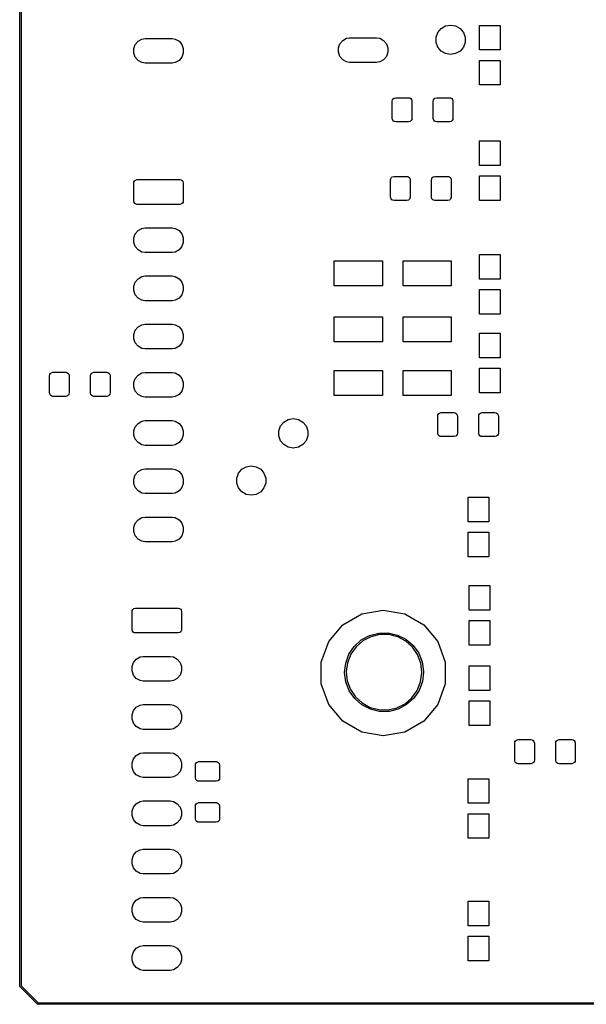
# Model space of a CAD drawing. Extents: x 81 to 161, y -172 to -32.
# Tile 1 of 4: x 81 to 123, y -172 to -101. Entities that reach past the tile are written whole.
import ezdxf

# ---------------------------------------------------------------- set-up
doc = ezdxf.new("R2010")
doc.units = 0
doc.header["$MEASUREMENT"] = 0
doc.layers.add('BLACK', color=7, linetype='CONTINUOUS')

msp = doc.modelspace()

# ---------------------------------------------------------------- linework, layer by layer
at = {"layer": 'BLACK', "linetype": 'CONTINUOUS'}
for p, q in [((81.484, -170.813), (81.484, -33.2762)), ((81.584, -33.2947), (81.584, -170.794)), ((111.849, -101.573), (112.088, -101.288)), ((112.088, -101.288), (112.41, -101.103)), ((112.41, -101.103), (112.776, -101.038)), ((112.776, -101.038), (113.142, -101.103)), ((113.142, -101.103), (113.464, -101.288)), ((113.464, -101.288), (113.703, -101.573)), ((114.881, -102.847), (114.881, -101.067)), ((114.881, -101.067), (116.381, -101.067)), ((116.381, -101.067), (116.381, -102.847)), ((89.8756, -102.453), (90.0796, -102.21)), ((90.0796, -102.21), (90.3544, -102.052)), ((90.3544, -102.052), (90.5883, -102.01)), ((90.5883, -102.01), (92.5457, -102.01)), ((92.5457, -102.01), (92.7796, -102.052)), ((92.7796, -102.052), (93.0544, -102.21)), ((93.0544, -102.21), (93.2584, -102.453)), ((104.735, -102.402), (104.939, -102.159)), ((104.939, -102.159), (105.213, -102)), ((105.213, -102), (105.447, -101.959)), ((105.447, -101.959), (107.405, -101.959)), ((107.405, -101.959), (107.639, -102)), ((107.639, -102), (107.913, -102.159)), ((107.913, -102.159), (108.117, -102.402)), ((111.722, -101.922), (111.849, -101.573)), ((111.722, -102.294), (111.722, -101.922)), ((113.703, -101.573), (113.83, -101.922)), ((113.83, -101.922), (113.83, -102.294)), ((89.767, -102.752), (89.8756, -102.453)), ((89.767, -103.069), (89.767, -102.752)), ((93.2584, -102.453), (93.367, -102.752)), ((93.367, -102.752), (93.367, -103.069)), ((104.626, -102.7), (104.735, -102.402)), ((104.626, -103.018), (104.626, -102.7)), ((108.117, -102.402), (108.226, -102.7)), ((108.226, -102.7), (108.226, -103.018)), ((111.849, -102.643), (111.722, -102.294)), ((112.088, -102.928), (111.849, -102.643)), ((112.41, -103.113), (112.088, -102.928)), ((113.464, -102.928), (113.142, -103.113)), ((113.703, -102.643), (113.464, -102.928)), ((113.83, -102.294), (113.703, -102.643)), ((116.381, -102.847), (114.881, -102.847)), ((89.8756, -103.367), (89.767, -103.069)), ((90.0796, -103.61), (89.8756, -103.367)), ((90.3544, -103.769), (90.0796, -103.61)), ((93.0544, -103.61), (92.7796, -103.769)), ((93.2584, -103.367), (93.0544, -103.61)), ((93.367, -103.069), (93.2584, -103.367)), ((104.735, -103.316), (104.626, -103.018)), ((104.939, -103.559), (104.735, -103.316)), ((105.213, -103.718), (104.939, -103.559)), ((107.913, -103.559), (107.639, -103.718)), ((108.117, -103.316), (107.913, -103.559)), ((108.226, -103.018), (108.117, -103.316)), ((112.776, -103.178), (112.41, -103.113)), ((113.142, -103.113), (112.776, -103.178)), ((114.881, -105.387), (114.881, -103.607)), ((114.881, -103.607), (116.381, -103.607)), ((116.381, -103.607), (116.381, -105.387)), ((90.5883, -103.81), (90.3544, -103.769)), ((92.5457, -103.81), (90.5883, -103.81)), ((92.7796, -103.769), (92.5457, -103.81)), ((105.447, -103.759), (105.213, -103.718)), ((107.405, -103.759), (105.447, -103.759)), ((107.639, -103.718), (107.405, -103.759)), ((116.381, -105.387), (114.881, -105.387)), ((108.544, -106.563), (108.559, -106.477)), ((108.559, -106.477), (108.602, -106.402)), ((108.602, -106.402), (108.669, -106.346)), ((108.669, -106.346), (108.794, -106.313)), ((108.794, -106.313), (109.719, -106.313)), ((109.719, -106.313), (109.805, -106.328)), ((109.805, -106.328), (109.88, -106.371)), ((109.88, -106.371), (109.936, -106.438)), ((109.936, -106.438), (109.969, -106.563)), ((111.519, -106.563), (111.534, -106.477)), ((111.534, -106.477), (111.577, -106.402)), ((111.577, -106.402), (111.644, -106.346)), ((111.644, -106.346), (111.769, -106.313)), ((111.769, -106.313), (112.694, -106.313)), ((112.694, -106.313), (112.78, -106.328)), ((112.78, -106.328), (112.855, -106.371)), ((112.855, -106.371), (112.911, -106.438)), ((112.911, -106.438), (112.944, -106.563)), ((108.544, -107.813), (108.544, -106.563)), ((109.969, -106.563), (109.969, -107.813)), ((111.519, -107.813), (111.519, -106.563)), ((112.944, -106.563), (112.944, -107.813)), ((108.577, -107.938), (108.544, -107.813)), ((108.633, -108.005), (108.577, -107.938)), ((109.954, -107.899), (109.911, -107.974)), ((109.969, -107.813), (109.954, -107.899)), ((111.552, -107.938), (111.519, -107.813)), ((111.608, -108.005), (111.552, -107.938)), ((112.929, -107.899), (112.886, -107.974)), ((112.944, -107.813), (112.929, -107.899)), ((108.708, -108.048), (108.633, -108.005)), ((108.794, -108.063), (108.708, -108.048)), ((109.719, -108.063), (108.794, -108.063)), ((109.844, -108.03), (109.719, -108.063)), ((109.911, -107.974), (109.844, -108.03)), ((111.683, -108.048), (111.608, -108.005)), ((111.769, -108.063), (111.683, -108.048)), ((112.694, -108.063), (111.769, -108.063)), ((112.819, -108.03), (112.694, -108.063)), ((112.886, -107.974), (112.819, -108.03)), ((114.881, -111.229), (114.881, -109.449)), ((114.881, -109.449), (116.381, -109.449)), ((116.381, -109.449), (116.381, -111.229)), ((116.381, -111.229), (114.881, -111.229)), ((108.417, -112.278), (108.432, -112.192)), ((108.432, -112.192), (108.475, -112.117)), ((108.475, -112.117), (108.542, -112.061)), ((108.542, -112.061), (108.667, -112.028)), ((108.667, -112.028), (109.592, -112.028)), ((109.592, -112.028), (109.678, -112.043)), ((109.678, -112.043), (109.753, -112.086)), ((109.753, -112.086), (109.809, -112.153)), ((109.809, -112.153), (109.842, -112.278)), ((111.392, -112.278), (111.407, -112.192)), ((111.407, -112.192), (111.45, -112.117)), ((111.45, -112.117), (111.517, -112.061)), ((111.517, -112.061), (111.642, -112.028)), ((111.642, -112.028), (112.567, -112.028)), ((112.567, -112.028), (112.653, -112.043)), ((112.653, -112.043), (112.728, -112.086)), ((112.728, -112.086), (112.784, -112.153)), ((112.784, -112.153), (112.817, -112.278)), ((114.881, -113.769), (114.881, -111.989)), ((114.881, -111.989), (116.381, -111.989)), ((116.381, -111.989), (116.381, -113.769)), ((89.767, -112.507), (89.7821, -112.421)), ((89.767, -113.807), (89.767, -112.507)), ((89.7821, -112.421), (89.8255, -112.346)), ((89.8255, -112.346), (89.892, -112.29)), ((89.892, -112.29), (90.017, -112.257)), ((90.017, -112.257), (93.117, -112.257)), ((93.117, -112.257), (93.2025, -112.272)), ((93.2025, -112.272), (93.2777, -112.315)), ((93.2777, -112.315), (93.3335, -112.382)), ((93.3335, -112.382), (93.367, -112.507)), ((93.367, -112.507), (93.367, -113.807)), ((108.417, -113.528), (108.417, -112.278)), ((109.842, -112.278), (109.842, -113.528)), ((111.392, -113.528), (111.392, -112.278)), ((112.817, -112.278), (112.817, -113.528)), ((108.45, -113.653), (108.417, -113.528)), ((108.506, -113.72), (108.45, -113.653)), ((109.827, -113.614), (109.784, -113.689)), ((109.842, -113.528), (109.827, -113.614)), ((111.425, -113.653), (111.392, -113.528)), ((111.481, -113.72), (111.425, -113.653)), ((112.802, -113.614), (112.759, -113.689)), ((112.817, -113.528), (112.802, -113.614)), ((89.8005, -113.932), (89.767, -113.807)), ((89.8563, -113.999), (89.8005, -113.932)), ((89.9315, -114.042), (89.8563, -113.999)), ((90.017, -114.057), (89.9315, -114.042)), ((93.117, -114.057), (90.017, -114.057)), ((93.242, -114.024), (93.117, -114.057)), ((93.3085, -113.968), (93.242, -114.024)), ((93.3519, -113.893), (93.3085, -113.968)), ((93.367, -113.807), (93.3519, -113.893)), ((108.581, -113.763), (108.506, -113.72)), ((108.667, -113.778), (108.581, -113.763)), ((109.592, -113.778), (108.667, -113.778)), ((109.717, -113.745), (109.592, -113.778)), ((109.784, -113.689), (109.717, -113.745)), ((111.556, -113.763), (111.481, -113.72)), ((111.642, -113.778), (111.556, -113.763)), ((112.567, -113.778), (111.642, -113.778)), ((112.692, -113.745), (112.567, -113.778)), ((112.759, -113.689), (112.692, -113.745)), ((116.381, -113.769), (114.881, -113.769)), ((90.0796, -115.957), (90.3544, -115.798)), ((90.3544, -115.798), (90.5883, -115.757)), ((90.5883, -115.757), (92.5457, -115.757)), ((92.5457, -115.757), (92.7796, -115.798)), ((92.7796, -115.798), (93.0544, -115.957)), ((89.767, -116.498), (89.8756, -116.2)), ((89.767, -116.816), (89.767, -116.498)), ((89.8756, -116.2), (90.0796, -115.957)), ((93.0544, -115.957), (93.2584, -116.2)), ((93.2584, -116.2), (93.367, -116.498)), ((93.367, -116.498), (93.367, -116.816)), ((89.8756, -117.114), (89.767, -116.816)), ((90.0796, -117.357), (89.8756, -117.114)), ((93.2584, -117.114), (93.0544, -117.357)), ((93.367, -116.816), (93.2584, -117.114)), ((90.3544, -117.516), (90.0796, -117.357)), ((90.5883, -117.557), (90.3544, -117.516)), ((92.5457, -117.557), (90.5883, -117.557)), ((92.7796, -117.516), (92.5457, -117.557)), ((93.0544, -117.357), (92.7796, -117.516)), ((114.881, -119.484), (114.881, -117.704)), ((114.881, -117.704), (116.381, -117.704)), ((116.381, -117.704), (116.381, -119.484)), ((104.321, -119.968), (104.321, -118.168)), ((104.321, -118.168), (107.821, -118.168)), ((107.821, -118.168), (107.821, -119.968)), ((109.321, -119.968), (109.321, -118.168)), ((109.321, -118.168), (112.821, -118.168)), ((112.821, -118.168), (112.821, -119.968)), ((90.0796, -119.457), (90.3544, -119.298)), ((90.3544, -119.298), (90.5883, -119.257)), ((90.5883, -119.257), (92.5457, -119.257)), ((92.5457, -119.257), (92.7796, -119.298)), ((92.7796, -119.298), (93.0544, -119.457)), ((89.767, -119.998), (89.8756, -119.7)), ((89.767, -120.316), (89.767, -119.998)), ((89.8756, -119.7), (90.0796, -119.457)), ((93.0544, -119.457), (93.2584, -119.7)), ((93.2584, -119.7), (93.367, -119.998)), ((93.367, -119.998), (93.367, -120.316)), ((107.821, -119.968), (104.321, -119.968)), ((112.821, -119.968), (109.321, -119.968)), ((116.381, -119.484), (114.881, -119.484)), ((89.8756, -120.614), (89.767, -120.316)), ((90.0796, -120.857), (89.8756, -120.614)), ((93.2584, -120.614), (93.0544, -120.857)), ((93.367, -120.316), (93.2584, -120.614)), ((114.881, -122.024), (114.881, -120.244)), ((114.881, -120.244), (116.381, -120.244)), ((116.381, -120.244), (116.381, -122.024)), ((90.3544, -121.016), (90.0796, -120.857)), ((90.5883, -121.057), (90.3544, -121.016)), ((92.5457, -121.057), (90.5883, -121.057)), ((92.7796, -121.016), (92.5457, -121.057)), ((93.0544, -120.857), (92.7796, -121.016)), ((104.321, -124.032), (104.321, -122.232)), ((104.321, -122.232), (107.821, -122.232)), ((107.821, -122.232), (107.821, -124.032)), ((109.321, -124.032), (109.321, -122.232)), ((109.321, -122.232), (112.821, -122.232)), ((112.821, -122.232), (112.821, -124.032)), ((116.381, -122.024), (114.881, -122.024)), ((90.0796, -122.957), (90.3544, -122.798)), ((90.3544, -122.798), (90.5883, -122.757)), ((90.5883, -122.757), (92.5457, -122.757)), ((92.5457, -122.757), (92.7796, -122.798)), ((92.7796, -122.798), (93.0544, -122.957)), ((89.767, -123.498), (89.8756, -123.2)), ((89.767, -123.816), (89.767, -123.498)), ((89.8756, -123.2), (90.0796, -122.957)), ((93.0544, -122.957), (93.2584, -123.2)), ((93.2584, -123.2), (93.367, -123.498)), ((93.367, -123.498), (93.367, -123.816)), ((114.881, -125.199), (114.881, -123.419)), ((114.881, -123.419), (116.381, -123.419)), ((116.381, -123.419), (116.381, -125.199)), ((89.8756, -124.114), (89.767, -123.816)), ((90.0796, -124.357), (89.8756, -124.114)), ((90.3544, -124.516), (90.0796, -124.357)), ((93.0544, -124.357), (92.7796, -124.516)), ((93.2584, -124.114), (93.0544, -124.357)), ((93.367, -123.816), (93.2584, -124.114)), ((107.821, -124.032), (104.321, -124.032)), ((112.821, -124.032), (109.321, -124.032)), ((90.5883, -124.557), (90.3544, -124.516)), ((92.5457, -124.557), (90.5883, -124.557)), ((92.7796, -124.516), (92.5457, -124.557)), ((116.381, -125.199), (114.881, -125.199)), ((83.652, -126.502), (83.6671, -126.416)), ((83.652, -127.752), (83.652, -126.502)), ((83.6671, -126.416), (83.7105, -126.341)), ((83.7105, -126.341), (83.777, -126.285)), ((83.777, -126.285), (83.902, -126.252)), ((83.902, -126.252), (84.827, -126.252)), ((84.827, -126.252), (84.9125, -126.267)), ((84.9125, -126.267), (84.9877, -126.31)), ((84.9877, -126.31), (85.0435, -126.377)), ((85.0435, -126.377), (85.077, -126.502)), ((85.077, -126.502), (85.077, -127.752)), ((86.627, -126.502), (86.6421, -126.416)), ((86.627, -127.752), (86.627, -126.502)), ((86.6421, -126.416), (86.6855, -126.341)), ((86.6855, -126.341), (86.752, -126.285)), ((86.752, -126.285), (86.877, -126.252)), ((86.877, -126.252), (87.802, -126.252)), ((87.802, -126.252), (87.8875, -126.267)), ((87.8875, -126.267), (87.9627, -126.31)), ((87.9627, -126.31), (88.0185, -126.377)), ((88.0185, -126.377), (88.052, -126.502)), ((88.052, -126.502), (88.052, -127.752)), ((89.8756, -126.7), (90.0796, -126.457)), ((90.0796, -126.457), (90.3544, -126.298)), ((90.3544, -126.298), (90.5883, -126.257)), ((90.5883, -126.257), (92.5457, -126.257)), ((92.5457, -126.257), (92.7796, -126.298)), ((92.7796, -126.298), (93.0544, -126.457)), ((93.0544, -126.457), (93.2584, -126.7)), ((104.321, -127.929), (104.321, -126.129)), ((104.321, -126.129), (107.821, -126.129)), ((107.821, -126.129), (107.821, -127.929)), ((109.321, -127.929), (109.321, -126.129)), ((109.321, -126.129), (112.821, -126.129)), ((112.821, -126.129), (112.821, -127.929)), ((114.881, -127.739), (114.881, -125.959)), ((114.881, -125.959), (116.381, -125.959)), ((116.381, -125.959), (116.381, -127.739)), ((89.767, -126.998), (89.8756, -126.7)), ((89.767, -127.316), (89.767, -126.998)), ((93.2584, -126.7), (93.367, -126.998)), ((93.367, -126.998), (93.367, -127.316)), ((83.6855, -127.877), (83.652, -127.752)), ((83.7413, -127.944), (83.6855, -127.877)), ((83.8165, -127.987), (83.7413, -127.944)), ((85.0185, -127.913), (84.952, -127.969)), ((85.0619, -127.838), (85.0185, -127.913)), ((85.077, -127.752), (85.0619, -127.838)), ((86.6605, -127.877), (86.627, -127.752)), ((86.7163, -127.944), (86.6605, -127.877)), ((86.7915, -127.987), (86.7163, -127.944)), ((87.9935, -127.913), (87.927, -127.969)), ((88.0369, -127.838), (87.9935, -127.913)), ((88.052, -127.752), (88.0369, -127.838)), ((89.8756, -127.614), (89.767, -127.316)), ((90.0796, -127.857), (89.8756, -127.614)), ((90.3544, -128.016), (90.0796, -127.857)), ((93.0544, -127.857), (92.7796, -128.016)), ((93.2584, -127.614), (93.0544, -127.857)), ((93.367, -127.316), (93.2584, -127.614)), ((107.821, -127.929), (104.321, -127.929)), ((112.821, -127.929), (109.321, -127.929)), ((116.381, -127.739), (114.881, -127.739)), ((83.902, -128.002), (83.8165, -127.987)), ((84.827, -128.002), (83.902, -128.002)), ((84.952, -127.969), (84.827, -128.002)), ((86.877, -128.002), (86.7915, -127.987)), ((87.802, -128.002), (86.877, -128.002)), ((87.927, -127.969), (87.802, -128.002)), ((90.5883, -128.057), (90.3544, -128.016)), ((92.5457, -128.057), (90.5883, -128.057)), ((92.7796, -128.016), (92.5457, -128.057)), ((111.846, -129.423), (111.861, -129.337)), ((111.861, -129.337), (111.904, -129.262)), ((111.904, -129.262), (111.971, -129.206)), ((111.971, -129.206), (112.096, -129.173)), ((112.096, -129.173), (113.021, -129.173)), ((113.021, -129.173), (113.107, -129.188)), ((113.107, -129.188), (113.182, -129.231)), ((113.182, -129.231), (113.238, -129.298)), ((113.238, -129.298), (113.271, -129.423)), ((114.821, -129.423), (114.836, -129.337)), ((114.836, -129.337), (114.879, -129.262)), ((114.879, -129.262), (114.946, -129.206)), ((114.946, -129.206), (115.071, -129.173)), ((115.071, -129.173), (115.996, -129.173)), ((115.996, -129.173), (116.082, -129.188)), ((116.082, -129.188), (116.157, -129.231)), ((116.157, -129.231), (116.213, -129.298)), ((116.213, -129.298), (116.246, -129.423)), ((89.8756, -130.2), (90.0796, -129.957)), ((90.0796, -129.957), (90.3544, -129.798)), ((90.3544, -129.798), (90.5883, -129.757)), ((90.5883, -129.757), (92.5457, -129.757)), ((92.5457, -129.757), (92.7796, -129.798)), ((92.7796, -129.798), (93.0544, -129.957)), ((93.0544, -129.957), (93.2584, -130.2)), ((100.427, -130.148), (100.666, -129.863)), ((100.666, -129.863), (100.988, -129.678)), ((100.988, -129.678), (101.354, -129.613)), ((101.354, -129.613), (101.72, -129.678)), ((101.72, -129.678), (102.042, -129.863)), ((102.042, -129.863), (102.281, -130.148)), ((111.846, -130.673), (111.846, -129.423)), ((113.271, -129.423), (113.271, -130.673)), ((114.821, -130.673), (114.821, -129.423)), ((116.246, -129.423), (116.246, -130.673)), ((89.767, -130.498), (89.8756, -130.2)), ((89.767, -130.816), (89.767, -130.498)), ((89.8756, -131.114), (89.767, -130.816)), ((93.2584, -130.2), (93.367, -130.498)), ((93.367, -130.816), (93.2584, -131.114)), ((93.367, -130.498), (93.367, -130.816)), ((100.3, -130.497), (100.427, -130.148)), ((100.3, -130.869), (100.3, -130.497)), ((102.281, -130.148), (102.408, -130.497)), ((102.408, -130.497), (102.408, -130.869)), ((111.879, -130.798), (111.846, -130.673)), ((111.935, -130.865), (111.879, -130.798)), ((113.256, -130.759), (113.213, -130.834)), ((113.271, -130.673), (113.256, -130.759)), ((114.854, -130.798), (114.821, -130.673)), ((114.91, -130.865), (114.854, -130.798)), ((116.231, -130.759), (116.188, -130.834)), ((116.246, -130.673), (116.231, -130.759)), ((90.0796, -131.357), (89.8756, -131.114)), ((90.3544, -131.516), (90.0796, -131.357)), ((90.5883, -131.557), (90.3544, -131.516)), ((92.7796, -131.516), (92.5457, -131.557)), ((93.0544, -131.357), (92.7796, -131.516)), ((93.2584, -131.114), (93.0544, -131.357)), ((100.427, -131.218), (100.3, -130.869)), ((100.666, -131.503), (100.427, -131.218)), ((100.988, -131.688), (100.666, -131.503)), ((102.042, -131.503), (101.72, -131.688)), ((102.281, -131.218), (102.042, -131.503)), ((102.408, -130.869), (102.281, -131.218)), ((112.01, -130.908), (111.935, -130.865)), ((112.096, -130.923), (112.01, -130.908)), ((113.021, -130.923), (112.096, -130.923)), ((113.146, -130.89), (113.021, -130.923)), ((113.213, -130.834), (113.146, -130.89)), ((114.985, -130.908), (114.91, -130.865)), ((115.071, -130.923), (114.985, -130.908)), ((115.996, -130.923), (115.071, -130.923)), ((116.121, -130.89), (115.996, -130.923)), ((116.188, -130.834), (116.121, -130.89)), ((92.5457, -131.557), (90.5883, -131.557)), ((101.354, -131.753), (100.988, -131.688)), ((101.72, -131.688), (101.354, -131.753)), ((89.8756, -133.7), (90.0796, -133.457)), ((90.0796, -133.457), (90.3544, -133.298)), ((90.3544, -133.298), (90.5883, -133.257)), ((90.5883, -133.257), (92.5457, -133.257)), ((92.5457, -133.257), (92.7796, -133.298)), ((92.7796, -133.298), (93.0544, -133.457)), ((93.0544, -133.457), (93.2584, -133.7)), ((97.2443, -133.926), (97.3714, -133.577)), ((97.3714, -133.577), (97.6102, -133.292)), ((97.6102, -133.292), (97.932, -133.107)), ((97.932, -133.107), (98.298, -133.042)), ((98.298, -133.042), (98.664, -133.107)), ((98.664, -133.107), (98.9858, -133.292)), ((98.9858, -133.292), (99.2246, -133.577)), ((99.2246, -133.577), (99.3517, -133.926)), ((89.767, -133.998), (89.8756, -133.7)), ((89.767, -134.316), (89.767, -133.998)), ((89.8756, -134.614), (89.767, -134.316)), ((93.2584, -133.7), (93.367, -133.998)), ((93.367, -134.316), (93.2584, -134.614)), ((93.367, -133.998), (93.367, -134.316)), ((97.2443, -134.298), (97.2443, -133.926)), ((97.3714, -134.647), (97.2443, -134.298)), ((99.3517, -134.298), (99.2246, -134.647)), ((99.3517, -133.926), (99.3517, -134.298)), ((90.0796, -134.857), (89.8756, -134.614)), ((90.3544, -135.016), (90.0796, -134.857)), ((90.5883, -135.057), (90.3544, -135.016)), ((92.5457, -135.057), (90.5883, -135.057)), ((92.7796, -135.016), (92.5457, -135.057)), ((93.0544, -134.857), (92.7796, -135.016)), ((93.2584, -134.614), (93.0544, -134.857)), ((97.6102, -134.932), (97.3714, -134.647)), ((97.932, -135.117), (97.6102, -134.932)), ((98.9858, -134.932), (98.664, -135.117)), ((99.2246, -134.647), (98.9858, -134.932)), ((98.298, -135.182), (97.932, -135.117)), ((98.664, -135.117), (98.298, -135.182)), ((114.055, -137.097), (114.055, -135.317)), ((114.055, -135.317), (115.555, -135.317)), ((115.555, -135.317), (115.555, -137.097)), ((89.767, -137.498), (89.8756, -137.2)), ((89.8756, -137.2), (90.0796, -136.957)), ((90.0796, -136.957), (90.3544, -136.798)), ((90.3544, -136.798), (90.5883, -136.757)), ((90.5883, -136.757), (92.5457, -136.757)), ((92.5457, -136.757), (92.7796, -136.798)), ((92.7796, -136.798), (93.0544, -136.957)), ((93.0544, -136.957), (93.2584, -137.2)), ((93.2584, -137.2), (93.367, -137.498)), ((115.555, -137.097), (114.055, -137.097)), ((89.767, -137.816), (89.767, -137.498)), ((89.8756, -138.114), (89.767, -137.816)), ((93.367, -137.816), (93.2584, -138.114)), ((93.367, -137.498), (93.367, -137.816)), ((114.055, -139.637), (114.055, -137.857)), ((114.055, -137.857), (115.555, -137.857)), ((115.555, -137.857), (115.555, -139.637)), ((90.0796, -138.357), (89.8756, -138.114)), ((90.3544, -138.516), (90.0796, -138.357)), ((90.5883, -138.557), (90.3544, -138.516)), ((92.5457, -138.557), (90.5883, -138.557)), ((92.7796, -138.516), (92.5457, -138.557)), ((93.0544, -138.357), (92.7796, -138.516)), ((93.2584, -138.114), (93.0544, -138.357)), ((115.555, -139.637), (114.055, -139.637)), ((114.119, -143.511), (114.119, -141.731)), ((114.119, -141.731), (115.619, -141.731)), ((115.619, -141.731), (115.619, -143.511)), ((89.64, -143.622), (89.6551, -143.536)), ((89.64, -144.922), (89.64, -143.622)), ((89.6551, -143.536), (89.6985, -143.461)), ((89.6985, -143.461), (89.765, -143.405)), ((89.765, -143.405), (89.89, -143.372)), ((89.89, -143.372), (92.99, -143.372)), ((92.99, -143.372), (93.0755, -143.387)), ((93.0755, -143.387), (93.1507, -143.43)), ((93.1507, -143.43), (93.2065, -143.497)), ((93.2065, -143.497), (93.24, -143.622)), ((93.24, -143.622), (93.24, -144.922)), ((106.324, -143.788), (107.886, -143.513)), ((107.886, -143.513), (109.449, -143.788)), ((115.619, -143.511), (114.119, -143.511)), ((104.949, -144.582), (106.324, -143.788)), ((109.449, -143.788), (110.824, -144.582)), ((114.119, -146.051), (114.119, -144.271)), ((114.119, -144.271), (115.619, -144.271)), ((115.619, -144.271), (115.619, -146.051)), ((89.6735, -145.047), (89.64, -144.922)), ((89.7293, -145.114), (89.6735, -145.047)), ((89.8045, -145.157), (89.7293, -145.114)), ((93.1815, -145.083), (93.115, -145.139)), ((93.2249, -145.008), (93.1815, -145.083)), ((93.24, -144.922), (93.2249, -145.008)), ((103.929, -145.797), (104.949, -144.582)), ((110.824, -144.582), (111.844, -145.797)), ((89.89, -145.172), (89.8045, -145.157)), ((92.99, -145.172), (89.89, -145.172)), ((93.115, -145.139), (92.99, -145.172)), ((103.386, -147.289), (103.929, -145.797)), ((105.78, -146.148), (106.289, -145.685)), ((106.406, -145.749), (105.909, -146.183)), ((106.289, -145.685), (106.895, -145.356)), ((106.993, -145.447), (106.406, -145.749)), ((106.895, -145.356), (107.561, -145.181)), ((107.634, -145.293), (106.993, -145.447)), ((107.561, -145.181), (108.25, -145.17)), ((108.294, -145.296), (107.634, -145.293)), ((108.25, -145.17), (108.921, -145.324)), ((108.934, -145.457), (108.294, -145.296)), ((108.921, -145.324), (109.537, -145.633)), ((109.518, -145.766), (108.934, -145.457)), ((110.01, -146.205), (109.518, -145.766)), ((109.537, -145.633), (110.06, -146.081)), ((111.844, -145.797), (112.386, -147.289)), ((105.396, -146.72), (105.78, -146.148)), ((105.909, -146.183), (105.529, -146.723)), ((110.384, -146.749), (110.01, -146.205)), ((110.06, -146.081), (110.462, -146.64)), ((115.619, -146.051), (114.119, -146.051)), ((89.7486, -147.315), (89.9526, -147.072)), ((89.9526, -147.072), (90.2274, -146.913)), ((90.2274, -146.913), (90.4613, -146.872)), ((90.4613, -146.872), (92.4187, -146.872)), ((92.4187, -146.872), (92.6526, -146.913)), ((92.6526, -146.913), (92.9274, -147.072)), ((92.9274, -147.072), (93.1314, -147.315)), ((105.159, -147.367), (105.396, -146.72)), ((105.529, -146.723), (105.289, -147.338)), ((110.618, -147.366), (110.384, -146.749)), ((110.462, -146.64), (110.719, -147.279)), ((89.64, -147.613), (89.7486, -147.315)), ((89.64, -147.931), (89.64, -147.613)), ((89.7486, -148.229), (89.64, -147.931)), ((93.1314, -147.315), (93.24, -147.613)), ((93.24, -147.931), (93.1314, -148.229)), ((93.24, -147.613), (93.24, -147.931)), ((103.386, -148.875), (103.386, -147.289)), ((105.083, -148.051), (105.159, -147.367)), ((105.289, -147.338), (105.203, -147.993)), ((110.697, -148.021), (110.618, -147.366)), ((110.719, -147.279), (110.816, -147.961)), ((110.816, -147.961), (110.817, -148.021)), ((112.386, -147.289), (112.386, -148.875)), ((114.119, -149.353), (114.119, -147.573)), ((114.119, -147.573), (115.619, -147.573)), ((115.619, -147.573), (115.619, -149.353)), ((89.9526, -148.472), (89.7486, -148.229)), ((90.2274, -148.631), (89.9526, -148.472)), ((90.4613, -148.672), (90.2274, -148.631)), ((92.4187, -148.672), (90.4613, -148.672)), ((92.6526, -148.631), (92.4187, -148.672)), ((92.9274, -148.472), (92.6526, -148.631)), ((93.1314, -148.229), (92.9274, -148.472)), ((105.173, -148.734), (105.083, -148.051)), ((105.203, -147.993), (105.276, -148.649)), ((105.276, -148.649), (105.503, -149.268)), ((110.603, -148.732), (110.696, -148.079)), ((110.696, -148.079), (110.697, -148.021)), ((110.817, -148.021), (110.734, -148.705)), ((103.929, -150.367), (103.386, -148.875)), ((105.423, -149.376), (105.173, -148.734)), ((105.819, -149.94), (105.423, -149.376)), ((105.503, -149.268), (105.871, -149.816)), ((109.972, -149.881), (110.357, -149.345)), ((110.491, -149.35), (110.1, -149.917)), ((110.357, -149.345), (110.603, -148.732)), ((110.734, -148.705), (110.491, -149.35)), ((112.386, -148.875), (111.844, -150.367)), ((115.619, -149.353), (114.119, -149.353)), ((106.339, -150.393), (105.819, -149.94)), ((105.871, -149.816), (106.359, -150.26)), ((109.47, -150.309), (109.972, -149.881)), ((110.1, -149.917), (109.586, -150.376)), ((114.119, -151.893), (114.119, -150.113)), ((114.119, -150.113), (115.619, -150.113)), ((115.619, -150.113), (115.619, -151.893)), ((89.64, -151.113), (89.7486, -150.815)), ((89.7486, -150.815), (89.9526, -150.572)), ((89.9526, -150.572), (90.2274, -150.413)), ((90.2274, -150.413), (90.4613, -150.372)), ((90.4613, -150.372), (92.4187, -150.372)), ((92.4187, -150.372), (92.6526, -150.413)), ((92.6526, -150.413), (92.9274, -150.572)), ((92.9274, -150.572), (93.1314, -150.815)), ((93.1314, -150.815), (93.24, -151.113)), ((104.949, -151.582), (103.929, -150.367)), ((106.951, -150.708), (106.339, -150.393)), ((106.359, -150.26), (106.939, -150.575)), ((106.939, -150.575), (107.577, -150.743)), ((107.62, -150.869), (106.951, -150.708)), ((107.577, -150.743), (108.237, -150.753)), ((108.237, -150.753), (108.88, -150.606)), ((108.977, -150.698), (108.309, -150.866)), ((108.88, -150.606), (109.47, -150.309)), ((109.586, -150.376), (108.977, -150.698)), ((111.844, -150.367), (110.824, -151.582)), ((89.64, -151.431), (89.64, -151.113)), ((89.7486, -151.729), (89.64, -151.431)), ((93.24, -151.431), (93.1314, -151.729)), ((93.24, -151.113), (93.24, -151.431)), ((108.309, -150.866), (107.62, -150.869)), ((89.9526, -151.972), (89.7486, -151.729)), ((90.2274, -152.131), (89.9526, -151.972)), ((90.4613, -152.172), (90.2274, -152.131)), ((92.4187, -152.172), (90.4613, -152.172)), ((92.6526, -152.131), (92.4187, -152.172)), ((92.9274, -151.972), (92.6526, -152.131)), ((93.1314, -151.729), (92.9274, -151.972)), ((106.324, -152.376), (104.949, -151.582)), ((110.824, -151.582), (109.449, -152.376)), ((115.619, -151.893), (114.119, -151.893)), ((107.886, -152.651), (106.324, -152.376)), ((109.449, -152.376), (107.886, -152.651)), ((117.492, -153.011), (117.559, -152.955)), ((117.559, -152.955), (117.684, -152.922)), ((117.684, -152.922), (118.609, -152.922)), ((118.609, -152.922), (118.695, -152.937)), ((118.695, -152.937), (118.77, -152.98)), ((118.77, -152.98), (118.826, -153.047)), ((120.467, -153.011), (120.534, -152.955)), ((120.534, -152.955), (120.659, -152.922)), ((120.659, -152.922), (121.584, -152.922)), ((121.584, -152.922), (121.67, -152.937)), ((121.67, -152.937), (121.745, -152.98)), ((121.745, -152.98), (121.801, -153.047)), ((117.434, -153.172), (117.449, -153.086)), ((117.434, -154.422), (117.434, -153.172)), ((117.449, -153.086), (117.492, -153.011)), ((118.826, -153.047), (118.859, -153.172)), ((118.859, -153.172), (118.859, -154.422)), ((120.409, -153.172), (120.424, -153.086)), ((120.409, -154.422), (120.409, -153.172)), ((120.424, -153.086), (120.467, -153.011)), ((121.801, -153.047), (121.834, -153.172)), ((121.834, -153.172), (121.834, -154.422)), ((89.64, -154.613), (89.7486, -154.315)), ((89.7486, -154.315), (89.9526, -154.072)), ((89.9526, -154.072), (90.2274, -153.913)), ((90.2274, -153.913), (90.4613, -153.872)), ((90.4613, -153.872), (92.4187, -153.872)), ((92.4187, -153.872), (92.6526, -153.913)), ((92.6526, -153.913), (92.9274, -154.072)), ((92.9274, -154.072), (93.1314, -154.315)), ((93.1314, -154.315), (93.24, -154.613)), ((89.64, -154.931), (89.64, -154.613)), ((89.7486, -155.229), (89.64, -154.931)), ((93.24, -154.931), (93.1314, -155.229)), ((93.24, -154.613), (93.24, -154.931)), ((94.248, -154.768), (94.2631, -154.682)), ((94.248, -155.693), (94.248, -154.768)), ((94.2631, -154.682), (94.3065, -154.607)), ((94.3065, -154.607), (94.373, -154.551)), ((94.373, -154.551), (94.498, -154.518)), ((94.498, -154.518), (95.748, -154.518)), ((95.748, -154.518), (95.8335, -154.533)), ((95.8335, -154.533), (95.9087, -154.576)), ((95.9087, -154.576), (95.9645, -154.643)), ((95.9645, -154.643), (95.998, -154.768)), ((95.998, -154.768), (95.998, -155.693)), ((117.467, -154.547), (117.434, -154.422)), ((117.523, -154.614), (117.467, -154.547)), ((117.598, -154.657), (117.523, -154.614)), ((117.684, -154.672), (117.598, -154.657)), ((118.609, -154.672), (117.684, -154.672)), ((118.734, -154.639), (118.609, -154.672)), ((118.801, -154.583), (118.734, -154.639)), ((118.844, -154.508), (118.801, -154.583)), ((118.859, -154.422), (118.844, -154.508)), ((120.442, -154.547), (120.409, -154.422)), ((120.498, -154.614), (120.442, -154.547)), ((120.573, -154.657), (120.498, -154.614)), ((120.659, -154.672), (120.573, -154.657)), ((121.584, -154.672), (120.659, -154.672)), ((121.709, -154.639), (121.584, -154.672)), ((121.776, -154.583), (121.709, -154.639)), ((121.819, -154.508), (121.776, -154.583)), ((121.834, -154.422), (121.819, -154.508)), ((89.9526, -155.472), (89.7486, -155.229)), ((90.2274, -155.631), (89.9526, -155.472)), ((90.4613, -155.672), (90.2274, -155.631)), ((92.4187, -155.672), (90.4613, -155.672)), ((92.6526, -155.631), (92.4187, -155.672)), ((92.9274, -155.472), (92.6526, -155.631)), ((93.1314, -155.229), (92.9274, -155.472)), ((94.2815, -155.818), (94.248, -155.693)), ((94.3373, -155.885), (94.2815, -155.818)), ((95.9829, -155.779), (95.9395, -155.854)), ((95.998, -155.693), (95.9829, -155.779)), ((114.055, -157.544), (114.055, -155.764)), ((114.055, -155.764), (115.555, -155.764)), ((115.555, -155.764), (115.555, -157.544)), ((94.4125, -155.928), (94.3373, -155.885)), ((94.498, -155.943), (94.4125, -155.928)), ((95.748, -155.943), (94.498, -155.943)), ((95.873, -155.91), (95.748, -155.943)), ((95.9395, -155.854), (95.873, -155.91)), ((89.64, -158.113), (89.7486, -157.815)), ((89.7486, -157.815), (89.9526, -157.572)), ((89.9526, -157.572), (90.2274, -157.413)), ((90.2274, -157.413), (90.4613, -157.372)), ((90.4613, -157.372), (92.4187, -157.372)), ((92.4187, -157.372), (92.6526, -157.413)), ((92.6526, -157.413), (92.9274, -157.572)), ((92.9274, -157.572), (93.1314, -157.815)), ((93.1314, -157.815), (93.24, -158.113)), ((94.248, -157.743), (94.2631, -157.657)), ((94.248, -158.668), (94.248, -157.743)), ((94.2631, -157.657), (94.3065, -157.582)), ((94.3065, -157.582), (94.373, -157.526)), ((94.373, -157.526), (94.498, -157.493)), ((94.498, -157.493), (95.748, -157.493)), ((95.748, -157.493), (95.8335, -157.508)), ((95.8335, -157.508), (95.9087, -157.551)), ((95.9087, -157.551), (95.9645, -157.618)), ((95.9645, -157.618), (95.998, -157.743)), ((95.998, -157.743), (95.998, -158.668)), ((115.555, -157.544), (114.055, -157.544)), ((89.64, -158.431), (89.64, -158.113)), ((89.7486, -158.729), (89.64, -158.431)), ((93.24, -158.431), (93.1314, -158.729)), ((93.24, -158.113), (93.24, -158.431)), ((94.2815, -158.793), (94.248, -158.668)), ((95.998, -158.668), (95.9829, -158.754)), ((114.055, -160.084), (114.055, -158.304)), ((114.055, -158.304), (115.555, -158.304)), ((115.555, -158.304), (115.555, -160.084)), ((89.9526, -158.972), (89.7486, -158.729)), ((90.2274, -159.131), (89.9526, -158.972)), ((90.4613, -159.172), (90.2274, -159.131)), ((92.4187, -159.172), (90.4613, -159.172)), ((92.6526, -159.131), (92.4187, -159.172)), ((92.9274, -158.972), (92.6526, -159.131)), ((93.1314, -158.729), (92.9274, -158.972)), ((94.3373, -158.86), (94.2815, -158.793)), ((94.4125, -158.903), (94.3373, -158.86)), ((94.498, -158.918), (94.4125, -158.903)), ((95.748, -158.918), (94.498, -158.918)), ((95.873, -158.885), (95.748, -158.918)), ((95.9395, -158.829), (95.873, -158.885)), ((95.9829, -158.754), (95.9395, -158.829)), ((115.555, -160.084), (114.055, -160.084)), ((89.64, -161.613), (89.7486, -161.315)), ((89.7486, -161.315), (89.9526, -161.072)), ((89.9526, -161.072), (90.2274, -160.913)), ((90.2274, -160.913), (90.4613, -160.872)), ((90.4613, -160.872), (92.4187, -160.872)), ((92.4187, -160.872), (92.6526, -160.913)), ((92.6526, -160.913), (92.9274, -161.072)), ((92.9274, -161.072), (93.1314, -161.315)), ((93.1314, -161.315), (93.24, -161.613)), ((89.64, -161.931), (89.64, -161.613)), ((89.7486, -162.229), (89.64, -161.931)), ((89.9526, -162.472), (89.7486, -162.229)), ((93.1314, -162.229), (92.9274, -162.472)), ((93.24, -161.931), (93.1314, -162.229)), ((93.24, -161.613), (93.24, -161.931)), ((90.2274, -162.631), (89.9526, -162.472)), ((90.4613, -162.672), (90.2274, -162.631)), ((92.4187, -162.672), (90.4613, -162.672)), ((92.6526, -162.631), (92.4187, -162.672)), ((92.9274, -162.472), (92.6526, -162.631)), ((89.9526, -164.572), (90.2274, -164.413)), ((90.2274, -164.413), (90.4613, -164.372)), ((90.4613, -164.372), (92.4187, -164.372)), ((92.4187, -164.372), (92.6526, -164.413)), ((92.6526, -164.413), (92.9274, -164.572)), ((89.64, -165.113), (89.7486, -164.815)), ((89.64, -165.431), (89.64, -165.113)), ((89.7486, -164.815), (89.9526, -164.572)), ((92.9274, -164.572), (93.1314, -164.815)), ((93.1314, -164.815), (93.24, -165.113)), ((93.24, -165.113), (93.24, -165.431)), ((114.055, -166.434), (114.055, -164.654)), ((114.055, -164.654), (115.555, -164.654)), ((115.555, -164.654), (115.555, -166.434)), ((89.7486, -165.729), (89.64, -165.431)), ((89.9526, -165.972), (89.7486, -165.729)), ((93.1314, -165.729), (92.9274, -165.972)), ((93.24, -165.431), (93.1314, -165.729)), ((90.2274, -166.131), (89.9526, -165.972)), ((90.4613, -166.172), (90.2274, -166.131)), ((92.4187, -166.172), (90.4613, -166.172)), ((92.6526, -166.131), (92.4187, -166.172)), ((92.9274, -165.972), (92.6526, -166.131)), ((115.555, -166.434), (114.055, -166.434)), ((114.055, -168.975), (114.055, -167.195)), ((114.055, -167.195), (115.555, -167.195)), ((115.555, -167.195), (115.555, -168.975)), ((89.9526, -168.072), (90.2274, -167.913)), ((90.2274, -167.913), (90.4613, -167.872)), ((90.4613, -167.872), (92.4187, -167.872)), ((92.4187, -167.872), (92.6526, -167.913)), ((92.6526, -167.913), (92.9274, -168.072)), ((89.64, -168.613), (89.7486, -168.315)), ((89.64, -168.931), (89.64, -168.613)), ((89.7486, -168.315), (89.9526, -168.072)), ((92.9274, -168.072), (93.1314, -168.315)), ((93.1314, -168.315), (93.24, -168.613)), ((93.24, -168.613), (93.24, -168.931)), ((89.7486, -169.229), (89.64, -168.931)), ((89.9526, -169.472), (89.7486, -169.229)), ((93.1314, -169.229), (92.9274, -169.472)), ((93.24, -168.931), (93.1314, -169.229)), ((115.555, -168.975), (114.055, -168.975)), ((90.2274, -169.631), (89.9526, -169.472)), ((90.4613, -169.672), (90.2274, -169.631)), ((92.4187, -169.672), (90.4613, -169.672)), ((92.6526, -169.631), (92.4187, -169.672)), ((92.9274, -169.472), (92.6526, -169.631)), ((81.4834, -170.819), (81.484, -170.813)), ((81.4851, -170.826), (81.4834, -170.819)), ((81.4863, -170.832), (81.4851, -170.826)), ((81.4874, -170.834), (81.4863, -170.832)), ((81.488, -170.836), (81.4874, -170.834)), ((81.4918, -170.842), (81.488, -170.836)), ((81.4951, -170.848), (81.4918, -170.842)), ((81.5002, -170.852), (81.4951, -170.848)), ((82.7671, -172.119), (81.5002, -170.852)), ((81.584, -170.794), (82.8247, -172.035)), ((82.7714, -172.124), (82.7671, -172.119)), ((82.7771, -172.127), (82.7714, -172.124)), ((82.7825, -172.131), (82.7771, -172.127)), ((82.7847, -172.132), (82.7825, -172.131)), ((82.7866, -172.133), (82.7847, -172.132)), ((82.7932, -172.134), (82.7866, -172.133)), ((82.7996, -172.136), (82.7932, -172.134)), ((82.8062, -172.135), (82.7996, -172.136)), ((160.081, -172.135), (82.8062, -172.135)), ((82.8247, -172.035), (160.063, -172.035))]:
    msp.add_line(p, q, dxfattribs=at)

doc.saveas('drawing.dxf')
